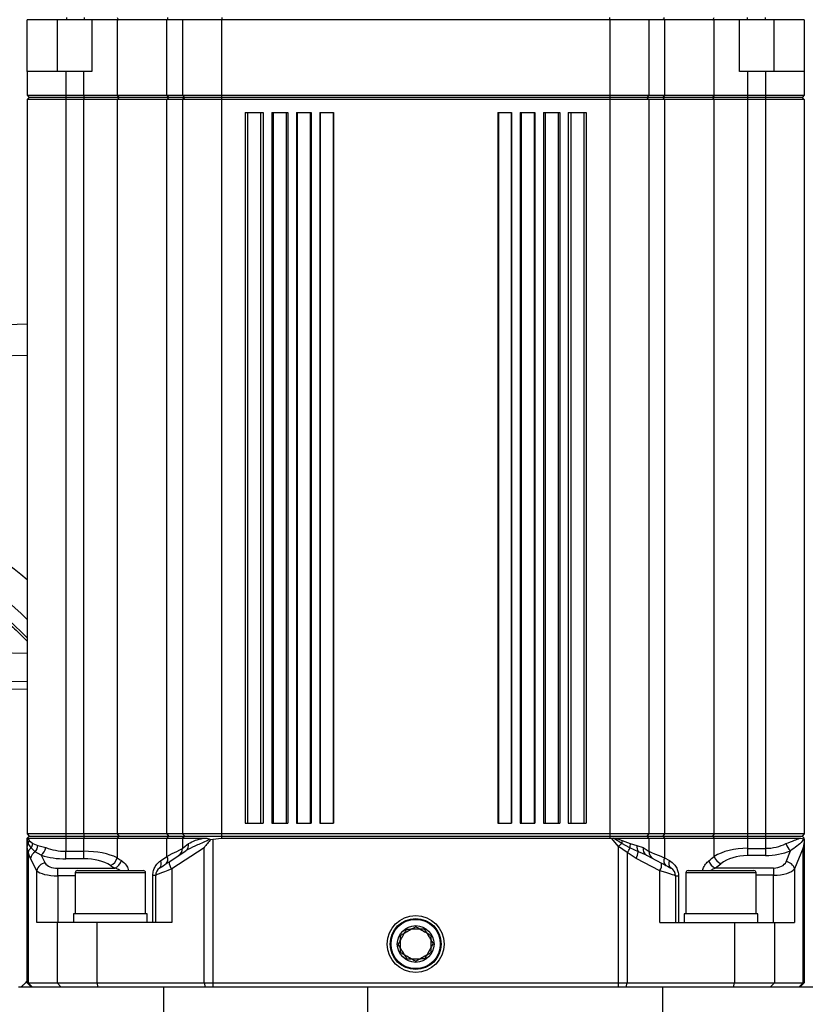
# Model space of a CAD drawing. Extents: x 0 to 8410, y 0 to 5940.
# Tile 117 of 212: x 7155 to 7339, y 2367 to 2595. Entities that reach past the tile are written whole.
import ezdxf

# ---------------------------------------------------------------- set-up
doc = ezdxf.new("R2010")
doc.units = 0
doc.header["$LTSCALE"] = 10
doc.layers.get('0').update_dxf_attribs({"linetype": 'CONTINUOUS'})
doc.styles.add('SLDTEXTSTYLE0', font='TXT', dxfattribs={"width": 0.605})
doc.dimstyles.new('SLDDIMSTYLE1', dxfattribs={"dimtxt": 50, "dimasz": 50, "dimexe": 0, "dimexo": 0.0625, "dimgap": 12.5, "dimtad": 1, "dimdec": 1, "dimrnd": 1e-09, "dimzin": 12, "dimtxsty": 'SLDTEXTSTYLE0', "dimsah": 1, "dimcen": 0.09, "dimazin": 3, "dimtfac": 1, "dimtofl": 0, "dimtmove": 0, "dimatfit": 3, "dimtolj": 1, "dimtzin": 12})

# ---------------------------------------------------------------- blocks, each defined once
blk = doc.blocks.new('_D_6')
at = {"color": 7, "linetype": 'CONTINUOUS'}
for p, q in [((6267.77, 2658.22), (6267.77, 1577.39)), ((7797.78, 2658.22), (7797.78, 1577.39)), ((6267.77, 1592.39), (7797.78, 1592.39))]:
    blk.add_line(p, q, dxfattribs=at)
for points in [[(6267.77, 1592.39), (6317.77, 1584.89), (6317.77, 1599.89)], [(7797.78, 1592.39), (7747.78, 1599.89), (7747.78, 1584.89)]]:
    blk.add_solid(points, dxfattribs=at)
at = {"color": 7, "linetype": 'CONTINUOUS', "insert": (6956.39, 1656.84), "char_height": 50, "attachment_point": 1, "rotation": 360, "style": 'SLDTEXTSTYLE0'}
blk.add_mtext('1530', dxfattribs=at)
blk = doc.blocks.new('_D_8')
at = {"color": 7, "linetype": 'CONTINUOUS'}
for p, q in [((7420.78, 2211.09), (7420.78, 2163.24)), ((7032.78, 2190.57), (7032.78, 2163.24)), ((7032.78, 2178.24), (7420.78, 2178.24)), ((7420.78, 2178.24), (7767.58, 2178.24))]:
    blk.add_line(p, q, dxfattribs=at)
for points in [[(7032.78, 2178.24), (7082.78, 2170.74), (7082.78, 2185.74)], [(7420.78, 2178.24), (7370.78, 2185.74), (7370.78, 2170.74)]]:
    blk.add_solid(points, dxfattribs=at)
at = {"color": 7, "linetype": 'CONTINUOUS', "char_height": 50, "attachment_point": 1, "style": 'SLDTEXTSTYLE0'}
for s, insert in [('388', (7481.47, 2396.17)), ('(4x M10', (7481.47, 2319.43)), ('view F-F)', (7481.47, 2242.7))]:
    blk.add_mtext(s, dxfattribs=dict(at, insert=insert))

msp = doc.modelspace()

# ---------------------------------------------------------------- linework, layer by layer
at = {"color": 7, "linetype": 'CONTINUOUS'}
for p, q in [((7156.95, 2583.05), (7156.95, 2595.05)), ((7157.55, 2595.05), (7156.95, 2595.05)), ((7166.05, 2595.05), (7157.55, 2595.05)), ((7170.16, 2595.05), (7166.05, 2595.05)), ((7172.05, 2595.05), (7170.16, 2595.05)), ((7171.95, 2595.05), (7171.95, 2583.05)), ((7177.8, 2595.05), (7171.95, 2595.05)), ((7189.35, 2595.05), (7177.8, 2595.05)), ((7192.95, 2595.05), (7189.35, 2595.05)), ((7192.95, 2595.05), (7192.95, 2577.55)), ((7201.95, 2595.05), (7192.95, 2595.05)), ((7291.95, 2595.05), (7201.95, 2595.05)), ((7300.95, 2595.05), (7291.95, 2595.05)), ((7300.95, 2595.05), (7300.95, 2577.55)), ((7304.55, 2595.05), (7300.95, 2595.05)), ((7316.11, 2595.05), (7304.55, 2595.05)), ((7321.95, 2595.05), (7316.11, 2595.05)), ((7321.95, 2583.05), (7321.95, 2595.05)), ((7323.74, 2595.05), (7321.99, 2595.05)), ((7327.86, 2595.05), (7323.74, 2595.05)), ((7336.36, 2595.05), (7327.86, 2595.05)), ((7336.95, 2595.05), (7336.36, 2595.05)), ((7336.95, 2595.05), (7336.95, 2583.05)), ((7156.95, 2583.05), (7156.95, 2577.55)), ((7165.95, 2583.05), (7156.95, 2583.05)), ((7170.11, 2583.05), (7165.95, 2583.05)), ((7171.95, 2583.05), (7170.11, 2583.05)), ((7323.79, 2583.05), (7321.95, 2583.05)), ((7327.95, 2583.05), (7323.79, 2583.05)), ((7336.95, 2583.05), (7327.95, 2583.05)), ((7336.95, 2583.05), (7336.95, 2577.55)), ((7156.95, 2577.55), (7165.95, 2577.55)), ((7156.95, 2577.55), (7157.45, 2577.05)), ((7157.45, 2577.05), (7156.95, 2576.55)), ((7156.95, 2576.55), (7156.95, 2406.55)), ((7165.95, 2576.55), (7156.95, 2576.55)), ((7165.95, 2577.05), (7157.45, 2577.05)), ((7165.95, 2577.55), (7170.11, 2577.55)), ((7170.11, 2577.05), (7165.95, 2577.05)), ((7170.11, 2576.55), (7165.95, 2576.55)), ((7170.11, 2577.55), (7177.8, 2577.55)), ((7178.18, 2577.05), (7170.11, 2577.05)), ((7177.8, 2576.55), (7170.11, 2576.55)), ((7177.8, 2577.55), (7189.35, 2577.55)), ((7189.35, 2576.55), (7177.8, 2576.55)), ((7189.67, 2577.05), (7178.18, 2577.05)), ((7189.35, 2577.55), (7192.95, 2577.55)), ((7192.95, 2576.55), (7189.35, 2576.55)), ((7193.45, 2577.05), (7189.67, 2577.05)), ((7192.95, 2577.55), (7201.95, 2577.55)), ((7192.95, 2577.55), (7193.45, 2577.05)), ((7193.45, 2577.05), (7192.95, 2576.55)), ((7192.95, 2576.55), (7192.95, 2406.55)), ((7201.95, 2576.55), (7192.95, 2576.55)), ((7201.95, 2577.05), (7193.45, 2577.05)), ((7201.95, 2577.55), (7291.95, 2577.55)), ((7291.95, 2577.05), (7201.95, 2577.05)), ((7291.95, 2576.55), (7201.95, 2576.55)), ((7291.95, 2577.55), (7300.95, 2577.55)), ((7300.45, 2577.05), (7291.95, 2577.05)), ((7300.95, 2576.55), (7291.95, 2576.55)), ((7300.95, 2577.55), (7300.45, 2577.05)), ((7300.45, 2577.05), (7300.95, 2576.55)), ((7304.23, 2577.05), (7300.45, 2577.05)), ((7300.95, 2577.55), (7304.55, 2577.55)), ((7300.95, 2576.55), (7300.95, 2406.55)), ((7304.55, 2576.55), (7300.95, 2576.55)), ((7315.72, 2577.05), (7304.23, 2577.05)), ((7304.55, 2577.55), (7316.11, 2577.55)), ((7316.11, 2576.55), (7304.55, 2576.55)), ((7323.79, 2577.05), (7315.72, 2577.05)), ((7316.11, 2577.55), (7323.79, 2577.55)), ((7323.79, 2576.55), (7316.11, 2576.55)), ((7323.79, 2577.55), (7327.95, 2577.55)), ((7327.95, 2577.05), (7323.79, 2577.05)), ((7327.95, 2576.55), (7323.79, 2576.55)), ((7327.95, 2577.55), (7336.95, 2577.55)), ((7336.45, 2577.05), (7327.95, 2577.05)), ((7336.95, 2576.55), (7327.95, 2576.55)), ((7336.95, 2577.55), (7336.45, 2577.05)), ((7336.45, 2577.05), (7336.95, 2576.55)), ((7336.95, 2576.55), (7336.95, 2406.55)), ((7207.45, 2573.55), (7211.6, 2573.55)), ((7207.45, 2573.55), (7207.45, 2409.05)), ((7211.6, 2573.55), (7211.6, 2409.05)), ((7213.6, 2573.55), (7217.33, 2573.55)), ((7213.6, 2573.55), (7213.6, 2409.05)), ((7217.33, 2573.55), (7217.33, 2409.05)), ((7219.33, 2573.55), (7222.73, 2573.55)), ((7219.33, 2573.55), (7219.33, 2409.05)), ((7222.73, 2573.55), (7222.73, 2409.05)), ((7224.73, 2573.55), (7227.89, 2573.55)), ((7224.73, 2573.55), (7224.73, 2409.05)), ((7227.89, 2573.55), (7227.89, 2409.05)), ((7266.01, 2573.55), (7269.17, 2573.55)), ((7266.01, 2573.55), (7266.01, 2409.05)), ((7269.17, 2573.55), (7269.17, 2409.05)), ((7271.17, 2573.55), (7274.58, 2573.55)), ((7271.17, 2573.55), (7271.17, 2409.05)), ((7274.58, 2573.55), (7274.58, 2409.05)), ((7276.58, 2573.55), (7280.3, 2573.55)), ((7276.58, 2573.55), (7276.58, 2409.05)), ((7280.3, 2573.55), (7280.3, 2409.05)), ((7282.3, 2573.55), (7286.45, 2573.55)), ((7282.3, 2573.55), (7282.3, 2409.05)), ((7286.45, 2573.55), (7286.45, 2409.05)), ((7032.78, 2521.35), (7156.95, 2524.6)), ((7207.45, 2409.05), (7211.6, 2409.05)), ((7213.6, 2409.05), (7217.33, 2409.05)), ((7219.33, 2409.05), (7222.73, 2409.05)), ((7224.73, 2409.05), (7227.89, 2409.05)), ((7266.01, 2409.05), (7269.17, 2409.05)), ((7271.17, 2409.05), (7274.58, 2409.05)), ((7276.58, 2409.05), (7280.3, 2409.05)), ((7282.3, 2409.05), (7286.45, 2409.05)), ((7165.95, 2406.55), (7156.95, 2406.55)), ((7156.95, 2406.55), (7157.45, 2406.05)), ((7157.45, 2406.05), (7156.95, 2405.55)), ((7156.95, 2405.54), (7156.98, 2405.54)), ((7156.95, 2403.64), (7156.95, 2405.54)), ((7156.98, 2405.54), (7157.05, 2405.55)), ((7157.05, 2405.55), (7165.95, 2405.55)), ((7157.45, 2406.05), (7165.95, 2406.05)), ((7170.11, 2406.55), (7165.95, 2406.55)), ((7165.95, 2406.05), (7170.11, 2406.05)), ((7165.95, 2405.55), (7170.11, 2405.55)), ((7177.8, 2406.55), (7170.11, 2406.55)), ((7170.11, 2406.05), (7178.18, 2406.05)), ((7170.11, 2405.55), (7177.8, 2405.55)), ((7189.35, 2406.55), (7177.8, 2406.55)), ((7177.8, 2405.55), (7189.35, 2405.55)), ((7178.18, 2406.05), (7189.67, 2406.05)), ((7192.95, 2406.55), (7189.35, 2406.55)), ((7189.35, 2405.55), (7192.95, 2405.55)), ((7189.67, 2406.05), (7193.45, 2406.05)), ((7201.95, 2406.55), (7192.95, 2406.55)), ((7192.95, 2406.55), (7193.45, 2406.05)), ((7193.45, 2406.05), (7192.95, 2405.55)), ((7192.95, 2405.55), (7197.71, 2405.55)), ((7192.95, 2405.55), (7192.95, 2403.2)), ((7193.45, 2406.05), (7201.95, 2406.05)), ((7199.3, 2405.33), (7199.49, 2405.24)), ((7199.49, 2405.24), (7200.01, 2405.34)), ((7200.01, 2405.34), (7201.95, 2405.55)), ((7291.95, 2406.55), (7201.95, 2406.55)), ((7201.95, 2406.05), (7291.95, 2406.05)), ((7201.95, 2405.55), (7291.95, 2405.55)), ((7300.95, 2406.55), (7291.95, 2406.55)), ((7291.95, 2406.05), (7300.45, 2406.05)), ((7292.34, 2405.54), (7292.74, 2405.54)), ((7292.74, 2405.54), (7293.28, 2405.55)), ((7293.28, 2405.55), (7300.95, 2405.55)), ((7300.95, 2406.55), (7300.45, 2406.05)), ((7300.45, 2406.05), (7300.95, 2405.55)), ((7300.45, 2406.05), (7304.23, 2406.05)), ((7304.55, 2406.55), (7300.95, 2406.55)), ((7300.95, 2405.55), (7300.95, 2402.53)), ((7300.95, 2405.55), (7304.55, 2405.55)), ((7304.23, 2406.05), (7315.72, 2406.05)), ((7316.11, 2406.55), (7304.55, 2406.55)), ((7304.55, 2405.55), (7316.11, 2405.55)), ((7315.72, 2406.05), (7323.79, 2406.05)), ((7323.79, 2406.55), (7316.11, 2406.55)), ((7316.11, 2405.55), (7323.79, 2405.55)), ((7327.95, 2406.55), (7323.79, 2406.55)), ((7323.79, 2406.05), (7327.95, 2406.05)), ((7323.79, 2405.55), (7327.95, 2405.55)), ((7336.95, 2406.55), (7327.95, 2406.55)), ((7327.95, 2406.05), (7336.45, 2406.05)), ((7327.95, 2405.55), (7335.89, 2405.55)), ((7336.95, 2406.55), (7336.45, 2406.05)), ((7336.45, 2406.05), (7336.95, 2405.55)), ((7336.79, 2405.33), (7336.94, 2405.24)), ((7336.94, 2405.24), (7336.95, 2405.34)), ((7336.95, 2405.34), (7336.95, 2405.55)), ((7336.95, 2405.34), (7336.95, 2372.05)), ((7156.95, 2372.05), (7156.95, 2403.64)), ((7189.87, 2400.1), (7193.71, 2402.62)), ((7300.42, 2401.6), (7303.87, 2399.78)), ((7168.11, 2397.55), (7168.11, 2388.05)), ((7168.61, 2398.05), (7183.6, 2398.05)), ((7183.6, 2398.05), (7183.88, 2398.05)), ((7184.38, 2388.05), (7184.38, 2397.55)), ((7186.74, 2386.05), (7186.74, 2396.97)), ((7307.16, 2396.84), (7307.16, 2386.05)), ((7309.53, 2397.55), (7309.53, 2388.05)), ((7310.03, 2398.05), (7325.3, 2398.05)), ((7325.8, 2388.05), (7325.8, 2397.55)), ((7167.74, 2388.05), (7167.74, 2386.05)), ((7168.39, 2388.05), (7167.74, 2388.05)), ((7184.74, 2388.05), (7168.39, 2388.05)), ((7184.74, 2386.05), (7184.74, 2388.05)), ((7309.16, 2388.05), (7309.16, 2386.05)), ((7320.92, 2388.05), (7309.16, 2388.05)), ((7326.16, 2388.05), (7320.92, 2388.05)), ((7326.16, 2386.05), (7326.16, 2388.05)), ((7163.89, 2386.05), (7159.23, 2386.05)), ((7173.08, 2386.05), (7163.89, 2386.05)), ((7190.45, 2386.05), (7173.08, 2386.05)), ((7303.46, 2386.05), (7320.83, 2386.05)), ((7320.83, 2386.05), (7330.02, 2386.05)), ((7330.02, 2386.05), (7334.67, 2386.05)), ((7188.63, 2371.05), (7154.95, 2371.05)), ((7156.95, 2372.05), (7157.22, 2372.05)), ((7156.95, 2372.05), (7157.95, 2371.05)), ((7157.22, 2372.05), (7163.89, 2372.05)), ((7163.89, 2372.05), (7173.08, 2372.05)), ((7173.08, 2372.05), (7197.93, 2372.05)), ((7235.89, 2371.05), (7188.63, 2371.05)), ((7197.93, 2372.05), (7200.01, 2372.05)), ((7200.01, 2372.05), (7293.9, 2372.05)), ((7235.89, 2302.56), (7235.89, 2371.05)), ((7304.21, 2371.05), (7235.89, 2371.05)), ((7293.9, 2372.05), (7295.97, 2372.05)), ((7295.97, 2372.05), (7320.83, 2372.05)), ((7338.95, 2371.05), (7304.21, 2371.05)), ((7320.83, 2372.05), (7330.02, 2372.05)), ((7330.02, 2372.05), (7336.68, 2372.05)), ((7335.95, 2371.05), (7336.95, 2372.05)), ((7336.68, 2372.05), (7336.95, 2372.05))]:
    msp.add_line(p, q, dxfattribs=at)
at = {"color": 8, "linetype": 'CONTINUOUS'}
for p, q in [((7163.95, 2595.05), (7163.95, 2583.05)), ((7166.05, 2595.54), (7166.05, 2595.05)), ((7170.16, 2595.54), (7170.16, 2595.05)), ((7177.8, 2595.05), (7177.8, 2577.55)), ((7189.35, 2577.55), (7189.35, 2595.05)), ((7201.95, 2595.05), (7201.95, 2577.55)), ((7202.05, 2595.54), (7202.05, 2595.05)), ((7291.86, 2595.54), (7291.86, 2595.05)), ((7291.95, 2595.05), (7291.95, 2577.55)), ((7304.55, 2595.05), (7304.55, 2577.55)), ((7316.11, 2577.55), (7316.11, 2595.05)), ((7323.74, 2595.54), (7323.74, 2595.05)), ((7327.86, 2595.54), (7327.86, 2595.05)), ((7329.95, 2583.05), (7329.95, 2595.05)), ((7165.95, 2583.05), (7165.95, 2577.55)), ((7170.11, 2577.55), (7170.11, 2583.05)), ((7323.79, 2583.05), (7323.79, 2577.55)), ((7327.95, 2583.05), (7327.95, 2577.55)), ((7165.95, 2577.55), (7165.95, 2577.05)), ((7165.95, 2577.05), (7165.95, 2576.55)), ((7165.95, 2576.55), (7165.95, 2406.55)), ((7170.11, 2577.55), (7170.11, 2577.05)), ((7170.11, 2577.05), (7170.11, 2576.55)), ((7170.11, 2406.55), (7170.11, 2576.55)), ((7177.8, 2577.55), (7178.18, 2577.05)), ((7178.18, 2577.05), (7177.8, 2576.55)), ((7177.8, 2576.55), (7177.8, 2406.55)), ((7189.35, 2577.55), (7189.67, 2577.05)), ((7189.67, 2577.05), (7189.35, 2576.55)), ((7189.35, 2406.55), (7189.35, 2576.55)), ((7201.95, 2577.55), (7201.95, 2577.05)), ((7201.95, 2577.05), (7201.95, 2576.55)), ((7201.95, 2576.55), (7201.95, 2406.55)), ((7291.95, 2577.55), (7291.95, 2577.05)), ((7291.95, 2577.05), (7291.95, 2576.55)), ((7291.95, 2576.55), (7291.95, 2406.55)), ((7304.55, 2577.55), (7304.23, 2577.05)), ((7304.23, 2577.05), (7304.55, 2576.55)), ((7304.55, 2576.55), (7304.55, 2406.55)), ((7316.11, 2577.55), (7315.72, 2577.05)), ((7315.72, 2577.05), (7316.11, 2576.55)), ((7316.11, 2406.55), (7316.11, 2576.55)), ((7323.79, 2577.55), (7323.79, 2577.05)), ((7323.79, 2577.05), (7323.79, 2576.55)), ((7323.79, 2576.55), (7323.79, 2406.55)), ((7327.95, 2577.55), (7327.95, 2577.05)), ((7327.95, 2577.05), (7327.95, 2576.55)), ((7327.95, 2576.55), (7327.95, 2406.55)), ((7208.03, 2573.55), (7208.03, 2409.05)), ((7211.02, 2573.55), (7211.02, 2409.05)), ((7213.97, 2573.55), (7213.97, 2409.05)), ((7216.96, 2573.55), (7216.96, 2409.05)), ((7219.54, 2573.55), (7219.54, 2409.05)), ((7222.53, 2573.55), (7222.53, 2409.05)), ((7224.82, 2573.55), (7224.82, 2409.05)), ((7227.81, 2573.55), (7227.81, 2409.05)), ((7266.1, 2573.55), (7266.1, 2409.05)), ((7269.08, 2573.55), (7269.08, 2409.05)), ((7271.38, 2573.55), (7271.38, 2409.05)), ((7274.37, 2573.55), (7274.37, 2409.05)), ((7276.94, 2573.55), (7276.94, 2409.05)), ((7279.93, 2573.55), (7279.93, 2409.05)), ((7282.88, 2573.55), (7282.88, 2409.05)), ((7285.87, 2573.55), (7285.87, 2409.05)), ((7156.95, 2517.33), (7032.78, 2514.08)), ((7032.78, 2450.61), (7156.95, 2448.42)), ((7156.95, 2441.72), (7032.78, 2443.91)), ((7156.95, 2440.08), (7032.78, 2437.82)), ((7157.23, 2404.32), (7156.98, 2405.54)), ((7157.05, 2405.55), (7157.41, 2405.01)), ((7165.95, 2406.55), (7165.95, 2406.05)), ((7165.95, 2406.05), (7165.95, 2405.55)), ((7165.95, 2405.55), (7165.95, 2402.53)), ((7170.11, 2406.55), (7170.11, 2406.05)), ((7170.11, 2406.05), (7170.11, 2405.55)), ((7170.11, 2402.53), (7170.11, 2405.55)), ((7177.8, 2406.55), (7178.18, 2406.05)), ((7178.18, 2406.05), (7177.8, 2405.55)), ((7177.8, 2405.55), (7177.8, 2401.01)), ((7189.35, 2406.55), (7189.67, 2406.05)), ((7189.67, 2406.05), (7189.35, 2405.55)), ((7189.35, 2401.32), (7189.35, 2405.55)), ((7200.01, 2405.34), (7200.01, 2372.05)), ((7201.95, 2406.55), (7201.95, 2406.05)), ((7201.95, 2406.05), (7201.95, 2405.55)), ((7291.95, 2406.55), (7291.95, 2406.05)), ((7291.95, 2406.05), (7291.95, 2405.55)), ((7293.9, 2403.64), (7292.34, 2405.54)), ((7294.66, 2404.32), (7292.74, 2405.54)), ((7293.28, 2405.55), (7294.79, 2405.01)), ((7304.55, 2406.55), (7304.23, 2406.05)), ((7304.23, 2406.05), (7304.55, 2405.55)), ((7304.55, 2405.55), (7304.55, 2401.01)), ((7316.11, 2406.55), (7315.72, 2406.05)), ((7315.72, 2406.05), (7316.11, 2405.55)), ((7316.11, 2401.32), (7316.11, 2405.55)), ((7323.79, 2406.55), (7323.79, 2406.05)), ((7323.79, 2406.05), (7323.79, 2405.55)), ((7323.79, 2405.55), (7323.79, 2403.2)), ((7327.95, 2406.55), (7327.95, 2406.05)), ((7327.95, 2406.05), (7327.95, 2405.55)), ((7327.95, 2405.55), (7327.95, 2403.2)), ((7157.22, 2402.24), (7156.95, 2403.64)), ((7157.87, 2403.28), (7157.23, 2404.32)), ((7157.41, 2405.01), (7158.28, 2404.31)), ((7158.84, 2402.37), (7157.87, 2403.28)), ((7158.28, 2404.31), (7159.43, 2403.86)), ((7159.43, 2403.86), (7161.28, 2403.37)), ((7197.93, 2403.33), (7190.45, 2398.43)), ((7197.93, 2372.05), (7197.93, 2403.33)), ((7293.9, 2372.05), (7293.9, 2403.64)), ((7295.97, 2402.24), (7293.9, 2403.64)), ((7296.58, 2403.28), (7294.66, 2404.32)), ((7294.79, 2405.01), (7296.66, 2404.31)), ((7298.52, 2402.37), (7296.58, 2403.28)), ((7296.66, 2404.31), (7298.15, 2403.86)), ((7298.15, 2403.86), (7299.64, 2403.37)), ((7323.79, 2403.2), (7323.79, 2401.53)), ((7323.79, 2403.2), (7327.95, 2403.2)), ((7327.95, 2403.2), (7327.95, 2401.53)), ((7336.68, 2403.33), (7334.67, 2398.43)), ((7336.68, 2372.05), (7336.68, 2403.33)), ((7157.22, 2402.24), (7157.22, 2372.05)), ((7157.77, 2400.88), (7157.22, 2402.24)), ((7159.23, 2398.01), (7157.77, 2400.88)), ((7160.24, 2401.6), (7158.84, 2402.37)), ((7160.24, 2401.6), (7161.16, 2399.78)), ((7165.95, 2400.76), (7165.95, 2402.53)), ((7165.95, 2402.53), (7170.11, 2402.53)), ((7170.11, 2400.76), (7165.95, 2400.76)), ((7170.11, 2400.76), (7170.11, 2402.53)), ((7187.86, 2400.32), (7189.35, 2401.32)), ((7295.97, 2402.24), (7295.97, 2372.05)), ((7298.02, 2400.88), (7295.97, 2402.24)), ((7303.46, 2398.01), (7298.02, 2400.88)), ((7300.42, 2401.6), (7298.52, 2402.37)), ((7304.55, 2401.01), (7305.72, 2400.39)), ((7327.95, 2401.53), (7323.79, 2401.53)), ((7332.74, 2400.1), (7333.77, 2402.62)), ((7164.06, 2396.84), (7164.06, 2398.61)), ((7164.06, 2398.61), (7177.27, 2398.61)), ((7190.45, 2398.43), (7190.45, 2386.05)), ((7316.35, 2398.65), (7329.84, 2398.65)), ((7329.84, 2398.65), (7329.84, 2396.97)), ((7334.67, 2398.43), (7334.67, 2386.05)), ((7159.23, 2386.05), (7159.23, 2398.01)), ((7164.06, 2396.84), (7164.06, 2386.05)), ((7168.11, 2396.84), (7164.06, 2396.84)), ((7184.08, 2397.55), (7168.11, 2397.55)), ((7184.38, 2397.55), (7184.08, 2397.55)), ((7186.09, 2396.97), (7186.74, 2396.97)), ((7186.09, 2386.05), (7186.09, 2396.97)), ((7303.46, 2386.05), (7303.46, 2398.01)), ((7307.16, 2396.84), (7307.81, 2396.84)), ((7307.81, 2396.84), (7307.81, 2386.05)), ((7325.8, 2397.55), (7309.53, 2397.55)), ((7329.84, 2396.97), (7325.8, 2396.97)), ((7329.84, 2386.05), (7329.84, 2396.97)), ((7163.89, 2386.05), (7163.89, 2372.05)), ((7173.08, 2386.05), (7173.08, 2372.05)), ((7320.83, 2386.05), (7320.83, 2372.05)), ((7330.02, 2386.05), (7330.02, 2372.05)), ((7157.22, 2372.05), (7158.19, 2371.05)), ((7163.89, 2372.05), (7164.85, 2371.05)), ((7173.08, 2372.05), (7173.34, 2371.05)), ((7188.63, 2301.32), (7188.63, 2371.05)), ((7197.93, 2372.05), (7198.19, 2371.05)), ((7200.01, 2372.05), (7200.01, 2371.05)), ((7293.9, 2371.05), (7293.9, 2372.05)), ((7295.71, 2371.05), (7295.97, 2372.05)), ((7304.21, 2294.07), (7304.21, 2371.05)), ((7320.57, 2371.05), (7320.83, 2372.05)), ((7329.05, 2371.05), (7330.02, 2372.05)), ((7335.71, 2371.05), (7336.68, 2372.05))]:
    msp.add_line(p, q, dxfattribs=at)
at = {"color": 8, "linetype": 'CONTINUOUS', "flags": 128}
for points in [[(7189.45, 2595.54), (7189.45, 2595.45), (7189.47, 2595.36), (7189.5, 2595.27), (7189.54, 2595.2), (7189.59, 2595.14), (7189.64, 2595.09), (7189.7, 2595.06), (7189.77, 2595.05)], [(7304.46, 2595.54), (7304.45, 2595.45), (7304.43, 2595.36), (7304.4, 2595.27), (7304.36, 2595.2), (7304.32, 2595.14), (7304.26, 2595.09), (7304.2, 2595.06), (7304.14, 2595.05)], [(7189.35, 2401.32), (7190.59, 2401.97), (7191.6, 2402.49), (7192.34, 2402.88), (7192.8, 2403.12), (7192.95, 2403.2)], [(7192.95, 2403.2), (7193.11, 2403.33), (7193.57, 2403.69), (7194.31, 2404.29)], [(7293.9, 2403.64), (7294, 2403.73), (7294.1, 2403.82), (7294.2, 2403.91), (7294.29, 2404), (7294.39, 2404.08), (7294.48, 2404.17), (7294.57, 2404.25), (7294.66, 2404.32)], [(7299.64, 2403.37), (7300.36, 2402.91), (7300.8, 2402.62), (7300.95, 2402.53)], [(7300.95, 2402.53), (7301.11, 2402.46), (7301.56, 2402.27), (7302.3, 2401.96), (7303.31, 2401.53), (7304.55, 2401.01)], [(7190.45, 2398.43), (7189.57, 2398.08), (7188.77, 2397.77), (7188.08, 2397.5), (7187.51, 2397.27), (7187.09, 2397.11), (7186.83, 2397.01), (7186.74, 2396.97)], [(7307.16, 2396.84), (7307.08, 2396.87), (7306.82, 2396.95), (7306.4, 2397.09), (7305.83, 2397.27), (7305.13, 2397.49), (7304.33, 2397.74), (7303.46, 2398.01)]]:
    msp.add_lwpolyline(points, dxfattribs=at)
at = {"color": 7, "linetype": 'CONTINUOUS', "flags": 128}
for points in [[(7187.65, 2398.65), (7187.7, 2398.68), (7187.85, 2398.78), (7188.11, 2398.95), (7188.45, 2399.17), (7188.86, 2399.44), (7189.34, 2399.76), (7189.87, 2400.1)], [(7303.87, 2399.78), (7304.4, 2399.51), (7304.88, 2399.26), (7305.29, 2399.04), (7305.63, 2398.86), (7305.89, 2398.72), (7306.04, 2398.64), (7306.09, 2398.61)]]:
    msp.add_lwpolyline(points, dxfattribs=at)
at = {"color": 7, "linetype": 'CONTINUOUS'}
for radius in [6.6, 5.9, 5.71, 4.25]:
    msp.add_circle((7246.95, 2381.05), radius, dxfattribs=at)
at = {"color": 8, "linetype": 'CONTINUOUS'}
for centre, radius, start, end in [((7178.3, 2595.5), 0.451, 174.3425, 261.7235), ((7315.61, 2595.5), 0.451, 278.2744, 5.6597), ((7157.97, 2403.62), 1.02, 136.4272, 178.6329), ((7159.01, 2401.85), 1.83, 128.7719, 167.6187), ((7155.35, 2405.18), 2.07, 335.4619, 355.048), ((7155.91, 2404.66), 2.4, 324.7428, 351.5932), ((7156.92, 2403.98), 2.51, 319.9394, 357.1089), ((7158.3, 2403.93), 3.03, 309.8205, 349.3651), ((7192.76, 2403.91), 1.6, 306.5456, 13.9239), ((7300.51, 2403.54), 5.9, 165.6422, 172.3859), ((7290.86, 2405.94), 6.3, 324.0996, 335.0113), ((7299.69, 2403.56), 3.12, 166.0507, 185.1418), ((7300.47, 2403.63), 2.32, 174.3847, 212.9366), ((7301.28, 2403.03), 1.68, 168.4793, 238.9757), ((7335.89, 2405.13), 3.29, 194.7809, 229.8432), ((7159.81, 2400.54), 2.07, 117.9881, 170.7397), ((7175.3, 2401.63), 2.57, 291.9214, 346.1525), ((7188.15, 2400.6), 1.4, 316.6265, 30.8234), ((7294.07, 2403.02), 4.49, 331.4587, 351.6151), ((7305.86, 2400.35), 1.47, 153.2355, 229.0721), ((7318.7, 2402.16), 2.73, 197.9816, 247.1588), ((7161.36, 2397.63), 2.17, 95.2898, 169.7075), ((7176.27, 2401), 2.59, 292.691, 346.1992), ((7186.65, 2399.63), 1.4, 315.5528, 29.6614), ((7192.09, 2399.93), 2.23, 175.6795, 222.4656), ((7301.7, 2399.36), 2.21, 322.604, 11.1097), ((7307.04, 2399.74), 1.47, 154.0411, 229.8777), ((7317.46, 2401.17), 2.76, 197.9385, 246.1468), ((7332.55, 2397.92), 2.19, 13.3557, 84.8611)]:
    msp.add_arc(centre, radius, start, end, dxfattribs=at)
at = {"color": 7, "linetype": 'CONTINUOUS'}
for centre, radius, start, end in [((7190.95, 2403.2), 2, 303.2314, 0), ((7302.95, 2402.53), 2, 180, 242.258), ((7188.74, 2396.97), 2, 123.2314, 180), ((7305.16, 2396.84), 2, 0, 62.258), ((7168.61, 2397.55), 0.5, 90, 180), ((7183.88, 2397.55), 0.5, 0, 90), ((7310.03, 2397.55), 0.5, 90, 180), ((7325.3, 2397.55), 0.5, 0, 90)]:
    msp.add_arc(centre, radius, start, end, dxfattribs=at)
at = {"color": 8, "linetype": 'CONTINUOUS'}
for centre, major_axis, ratio, start_param, end_param in [((7092.65, 2421.41), (84.96, 3.49), 0.770858, 0.681095, 1.504212), ((7092.78, 2418.23), (79.95, 3.49), 0.77079, 0.606177, 1.502241), ((7092.78, 2416.23), (79.95, -3.49), 0.77079, 0.673474, 1.569538), ((7165.95, 2408.31), (9, 0), 0.642823, 4.166224, 4.712389), ((7323.79, 2397.96), (10, 0), 0.524131, 1.570796, 2.447094), ((7327.95, 2410.41), (9, 0), 0.800756, 4.712389, 5.269862), ((7165.95, 2406.54), (11, 0), 0.525946, 4.166224, 4.712389), ((7170.11, 2398.32), (10, 0), 0.420757, 0.694498, 1.570796), ((7170.11, 2396.55), (8, 0), 0.525946, 0.694498, 1.570796), ((7246.95, 2431.98), (90, 0), 0.537634, 3.836091, 3.853083), ((7246.95, 2439.89), (90, 0), 0.669723, 5.566947, 5.588687), ((7323.79, 2396.29), (8, 0), 0.655164, 1.570796, 2.447094), ((7327.95, 2408.74), (11, 0), 0.655164, 4.712389, 5.269862), ((7164.06, 2400.19), (3, 0), 0.525946, 3.403392, 4.712389), ((7246.95, 2430.21), (92, 0), 0.525946, 3.836091, 3.853083), ((7246.95, 2438.22), (92, 0), 0.655164, 5.566947, 5.588687), ((7329.84, 2400.61), (3, 0), 0.655164, 4.712389, 6.021386), ((7329.84, 2398.94), (5, 0), 0.393099, 4.712389, 6.021386), ((7164.06, 2398.42), (5, 0), 0.315568, 3.403392, 4.712389)]:
    msp.add_ellipse(centre, major_axis=major_axis, ratio=ratio, start_param=start_param, end_param=end_param, dxfattribs=at)
at = {"color": 7, "linetype": 'CONTINUOUS'}
for points, knots in [([(7095.52, 2476.71), (7096.39, 2476.67), (7098.93, 2476.54), (7103.12, 2476.14), (7108.07, 2475.45), (7112.96, 2474.52), (7117.77, 2473.36), (7122.48, 2471.97), (7127.07, 2470.37), (7131.53, 2468.56), (7135.83, 2466.54), (7139.96, 2464.32), (7143.9, 2461.92), (7147.64, 2459.35), (7151.16, 2456.6), (7154.29, 2453.88), (7156.12, 2452.02), (7156.95, 2451.17)], [0, 0, 0, 0, 0.036191, 0.105919, 0.175649, 0.24537, 0.31508, 0.38478, 0.454468, 0.524146, 0.593816, 0.663482, 0.733148, 0.802823, 0.872516, 0.942243, 1, 1, 1, 1]), ([(7197.71, 2405.55), (7198.11, 2405.56), (7198.67, 2405.57), (7199.15, 2405.39), (7199.3, 2405.33)], [0, 0, 0, 0, 0.6917616, 1, 1, 1, 1]), ([(7199.49, 2405.24), (7198.97, 2404.61), (7198.44, 2403.98), (7197.94, 2403.34), (7197.93, 2403.33)], [0, 0, 0, 0, 0.9916839, 1, 1, 1, 1]), ([(7291.95, 2405.55), (7292.08, 2405.55), (7292.21, 2405.55), (7292.34, 2405.54), (7292.34, 2405.54)], [0, 0, 0, 0, 0.954707, 1, 1, 1, 1]), ([(7335.89, 2405.55), (7336.07, 2405.56), (7336.34, 2405.57), (7336.68, 2405.39), (7336.79, 2405.33)], [0, 0, 0, 0, 0.69176, 1, 1, 1, 1]), ([(7336.94, 2405.24), (7336.88, 2404.61), (7336.82, 2403.98), (7336.68, 2403.34), (7336.68, 2403.33)], [0, 0, 0, 0, 0.991681, 1, 1, 1, 1]), ([(7243.45, 2383.07), (7243.58, 2383.15), (7244.12, 2383.46), (7245.18, 2384.07), (7246.25, 2384.69), (7246.8, 2385.01), (7246.95, 2385.09)], [0, 0, 0, 0, 0.122257, 0.497693, 0.859666, 1, 1, 1, 1]), ([(7244.85, 2384.5), (7244.88, 2384.5), (7245.08, 2384.51), (7245.76, 2384.52), (7246.84, 2384.55), (7247.86, 2384.58), (7248.54, 2384.59), (7248.78, 2384.6), (7248.89, 2384.6)], [0, 0, 0, 0, 0.02527, 0.174412, 0.499813, 0.803168, 0.912543, 1, 1, 1, 1]), ([(7246.95, 2385.09), (7247.08, 2385.02), (7247.62, 2384.71), (7248.68, 2384.1), (7249.75, 2383.48), (7250.3, 2383.16), (7250.45, 2383.07)], [0, 0, 0, 0, 0.122257, 0.497693, 0.859666, 1, 1, 1, 1]), ([(7248.89, 2384.6), (7248.97, 2384.47), (7249.29, 2383.94), (7249.93, 2382.9), (7250.57, 2381.84), (7250.9, 2381.3), (7250.99, 2381.15)], [0, 0, 0, 0, 0.122251, 0.497698, 0.859666, 1, 1, 1, 1]), ([(7242.91, 2380.95), (7242.99, 2381.09), (7243.28, 2381.63), (7243.87, 2382.7), (7244.46, 2383.79), (7244.76, 2384.35), (7244.85, 2384.5)], [0, 0, 0, 0, 0.122255, 0.497691, 0.859664, 1, 1, 1, 1]), ([(7243.45, 2379.03), (7243.45, 2379.06), (7243.45, 2379.27), (7243.45, 2379.94), (7243.45, 2381.02), (7243.45, 2382.04), (7243.45, 2382.73), (7243.45, 2382.97), (7243.45, 2383.07)], [0, 0, 0, 0, 0.025262, 0.174405, 0.499813, 0.803161, 0.912544, 1, 1, 1, 1]), ([(7250.45, 2383.07), (7250.45, 2383.04), (7250.45, 2382.84), (7250.45, 2382.16), (7250.45, 2381.08), (7250.45, 2380.06), (7250.45, 2379.38), (7250.45, 2379.14), (7250.45, 2379.03)], [0, 0, 0, 0, 0.025274, 0.174418, 0.499812, 0.803175, 0.912544, 1, 1, 1, 1]), ([(7245.02, 2377.5), (7244.94, 2377.63), (7244.61, 2378.17), (7243.98, 2379.21), (7243.33, 2380.26), (7243, 2380.8), (7242.91, 2380.95)], [0, 0, 0, 0, 0.122251, 0.497686, 0.859655, 1, 1, 1, 1]), ([(7250.99, 2381.15), (7250.92, 2381.02), (7250.62, 2380.47), (7250.04, 2379.4), (7249.45, 2378.32), (7249.14, 2377.76), (7249.06, 2377.6)], [0, 0, 0, 0, 0.122255, 0.497703, 0.859662, 1, 1, 1, 1]), ([(7246.95, 2377.01), (7246.82, 2377.09), (7246.28, 2377.4), (7245.23, 2378.01), (7244.15, 2378.63), (7243.61, 2378.94), (7243.45, 2379.03)], [0, 0, 0, 0, 0.122256, 0.497697, 0.85966, 1, 1, 1, 1]), ([(7250.45, 2379.03), (7250.32, 2378.96), (7249.78, 2378.64), (7248.73, 2378.04), (7247.65, 2377.42), (7247.11, 2377.1), (7246.95, 2377.01)], [0, 0, 0, 0, 0.122256, 0.497697, 0.85966, 1, 1, 1, 1]), ([(7249.06, 2377.6), (7249.03, 2377.6), (7248.82, 2377.6), (7248.15, 2377.58), (7247.07, 2377.55), (7246.05, 2377.53), (7245.37, 2377.51), (7245.12, 2377.51), (7245.02, 2377.5)], [0, 0, 0, 0, 0.0252705, 0.1744127, 0.499813, 0.8031679, 0.9125427, 1, 1, 1, 1]), ([(7156.95, 2372.5), (7156.66, 2372.18), (7156.21, 2371.68), (7155.7, 2371.22), (7155.53, 2371.05)], [0, 0, 0, 0, 0.65091, 1, 1, 1, 1])]:
    msp.add_open_spline(points, degree=3, knots=knots, dxfattribs=at)
at = {"color": 8, "linetype": 'CONTINUOUS'}
for points, knots in [([(7199.3, 2405.33), (7199, 2405.17), (7197.83, 2404.52), (7195.8, 2403.78), (7194.38, 2402.99), (7193.71, 2402.62)], [0, 0, 0, 0, 0.150941, 0.601806, 1, 1, 1, 1]), ([(7194.31, 2404.29), (7194.82, 2404.56), (7195.74, 2405.05), (7197.1, 2405.4), (7197.71, 2405.55)], [0, 0, 0, 0, 0.55134, 1, 1, 1, 1]), ([(7332.71, 2404.29), (7333.41, 2404.56), (7334.68, 2405.05), (7335.52, 2405.4), (7335.89, 2405.55)], [0, 0, 0, 0, 0.55134, 1, 1, 1, 1]), ([(7336.79, 2405.33), (7336.69, 2405.17), (7336.31, 2404.52), (7335.4, 2403.78), (7334.29, 2402.99), (7333.77, 2402.62)], [0, 0, 0, 0, 0.15094, 0.601806, 1, 1, 1, 1]), ([(7178.43, 2398.05), (7178.42, 2398.06), (7178.1, 2398.37), (7177.68, 2398.5), (7177.27, 2398.61)], [0, 0, 0, 0, 0.022669, 1, 1, 1, 1]), ([(7178.79, 2400.39), (7179.17, 2400.07), (7179.8, 2399.56), (7180.34, 2398.62), (7180.44, 2398.14), (7180.46, 2398.05)], [0, 0, 0, 0, 0.569497, 0.922743, 1, 1, 1, 1]), ([(7186.09, 2396.97), (7186.12, 2397.34), (7186.18, 2398.07), (7186.66, 2399.14), (7187.26, 2399.88), (7187.72, 2400.22), (7187.86, 2400.32)], [0, 0, 0, 0, 0.254762, 0.507243, 0.853596, 1, 1, 1, 1]), ([(7305.72, 2400.39), (7306.17, 2400.07), (7306.9, 2399.57), (7307.56, 2398.39), (7307.79, 2397.51), (7307.81, 2397), (7307.81, 2396.84)], [0, 0, 0, 0, 0.420185, 0.680815, 0.903117, 1, 1, 1, 1]), ([(7313.39, 2398.05), (7313.5, 2398.38), (7313.75, 2399.15), (7314.31, 2399.88), (7314.72, 2400.22), (7314.84, 2400.32)], [0, 0, 0, 0, 0.3381673, 0.8033593, 1, 1, 1, 1]), ([(7316.35, 2398.65), (7316.22, 2398.6), (7315.86, 2398.46), (7315.54, 2398.21), (7315.33, 2398.05)], [0, 0, 0, 0, 0.344302, 1, 1, 1, 1])]:
    msp.add_open_spline(points, degree=3, knots=knots, dxfattribs=at)

# ---------------------------------------------------------------- dimensions: what is measured, and where the dimension line sits
at = {"color": 7, "linetype": 'CONTINUOUS'}
dim = msp.add_linear_dim(base=(7797.78, 1592.39), p1=(6267.77, 2678.22), p2=(7797.78, 2678.22), angle=360, dimstyle='SLDDIMSTYLE1', dxfattribs=at)
dim.commit()
dim.dimension.update_dxf_attribs({"geometry": '_D_6', "text_midpoint": (7032.78, 1592.39), "dimtype": 160})
dim = msp.add_linear_dim(base=(7420.78, 2178.24), p1=(7032.78, 2210.57), p2=(7420.78, 2231.09), text='<>\\P(4x M10 \\Pview F-F)', dimstyle='SLDDIMSTYLE1', dxfattribs=at)
dim.commit()
dim.dimension.update_dxf_attribs({"geometry": '_D_8', "text_midpoint": (7624.52, 2178.24), "dimtype": 160})

doc.saveas('drawing.dxf')
